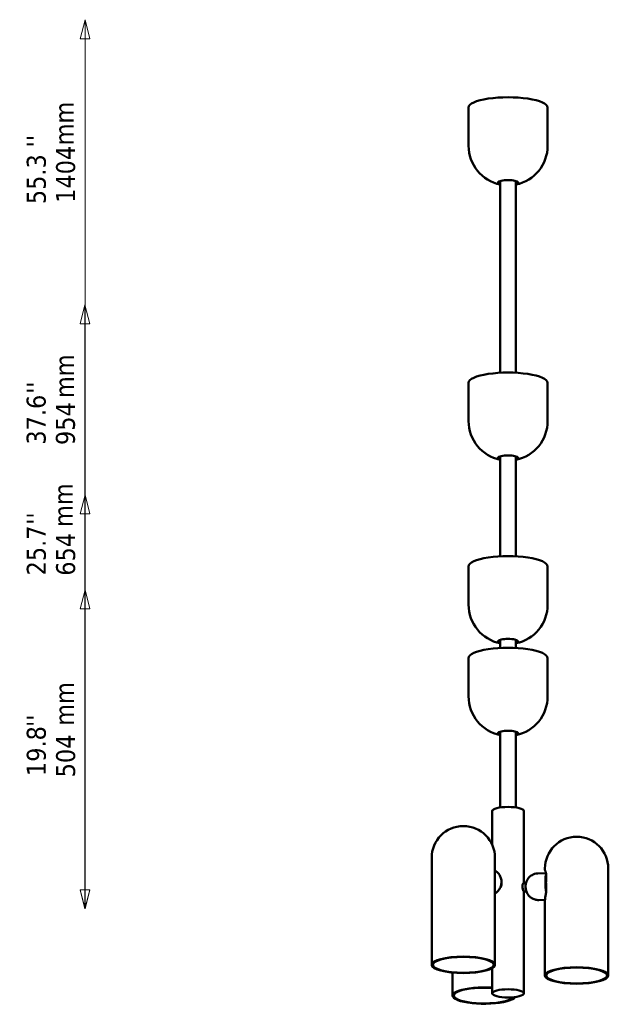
# Model space of a CAD drawing. Header units: millimetres. Extents: x 563 to 2732, y 83 to 2094.
# Tile 74 of 74: x 1802 to 2732, y 333 to 1887. Entities that reach past the tile are written whole.
import ezdxf

# ---------------------------------------------------------------- set-up
doc = ezdxf.new("R2010")
doc.units = ezdxf.units.MM
doc.header["$LTSCALE"] = 10
for name, color, linetype, lineweight in [('Symbol (ISO)', 7, 'Continuous', 25), ('Widoczne (ISO)', 7, 'Continuous', 50), ('Wymiar (ISO)', 7, 'Continuous', 25)]:
    doc.layers.add(name, color=color, linetype=linetype, lineweight=lineweight)
doc.styles.add('Tekst notatki (ISO)', font='tahoma.ttf')

msp = doc.modelspace()

# ---------------------------------------------------------------- linework, layer by layer
at = {"layer": 'Widoczne (ISO)'}
for p, q in [((2510.9, 1748.5), (2510.9, 1688.1)), ((2635.9, 1748.5), (2635.9, 1688.1)), ((2560.9, 1329.7), (2560.9, 1632.3)), ((2585.9, 1329.7), (2585.9, 1632.3)), ((2510.9, 1313.8), (2510.9, 1253.5)), ((2635.9, 1313.8), (2635.9, 1253.5)), ((2560.9, 1039.9), (2560.9, 1197.7)), ((2585.9, 1039.9), (2585.9, 1197.7)), ((2510.9, 1024), (2510.9, 963.7)), ((2635.9, 1024), (2635.9, 963.7)), ((2560.9, 907.9), (2560.9, 895)), ((2585.9, 907.9), (2585.9, 895)), ((2510.9, 879.2), (2510.9, 818.8)), ((2635.9, 879.2), (2635.9, 818.8)), ((2452.7, 394.8), (2452.7, 563.9)), ((2552.7, 394.8), (2552.7, 563.9)), ((2631.7, 544.8), (2631.7, 547)), ((2731.7, 378), (2731.7, 547)), ((2620.3, 539.1), (2633.3, 539.7)), ((2633.8, 538.7), (2633.8, 525.4)), ((2597.7, 523.6), (2601.7, 523.8)), ((2601.3, 522.2), (2601.3, 522.2)), ((2633.8, 523.6), (2633.8, 510.3)), ((2598.3, 510.6), (2602.3, 510.8)), ((2601.8, 512.3), (2601.8, 512.3)), ((2622.2, 497.2), (2631.7, 497.6)), ((2631.7, 378), (2631.7, 497.1)), ((2485.8, 346.3), (2485.8, 382.6))]:
    msp.add_line(p, q, dxfattribs=at)
at = {"layer": 'Widoczne (ISO)', "linetype": 'Continuous', "lineweight": 50}
for p, q in [((2560.9, 763), (2560.9, 643.3)), ((2585.9, 763), (2585.9, 643.3)), ((2548.4, 637.7), (2548.4, 633.8)), ((2598.4, 637.7), (2598.4, 633.8)), ((2548.4, 584.1), (2548.4, 633.8)), ((2598.4, 523.6), (2598.4, 633.8)), ((2598.4, 353.7), (2598.4, 510.6)), ((2548.4, 353.7), (2548.4, 389.6)), ((2548.4, 349.8), (2548.4, 353.7)), ((2598.4, 349.8), (2598.4, 353.7))]:
    msp.add_line(p, q, dxfattribs=at)
at = {"layer": 'Widoczne (ISO)'}
for centre, radius, start, end in [((2573.4, 1688.1), 62.5, 180, 258.463), ((2573.4, 1688.1), 62.5, 281.537, 0), ((2573.4, 1667.4), 40, 248.2667, 251.5946), ((2573.4, 1667.4), 40, 288.4054, 291.7333), ((2573.4, 1253.5), 62.5, 180, 258.463), ((2573.4, 1253.5), 62.5, 281.537, 0), ((2573.4, 1232.7), 40, 248.2667, 251.5946), ((2573.4, 1232.7), 40, 288.4054, 291.7333), ((2573.4, 963.7), 62.5, 180, 258.463), ((2573.4, 963.7), 62.5, 281.537, 0), ((2573.4, 942.9), 40, 248.2667, 251.5946), ((2573.4, 942.9), 40, 288.4054, 291.7333), ((2573.4, 818.8), 62.5, 180, 258.463), ((2573.4, 818.8), 62.5, 281.537, 0), ((2573.4, 798), 40, 248.2667, 251.5946), ((2573.4, 798), 40, 288.4054, 291.7333), ((2502.7, 563.9), 50, 0, 180), ((2681.7, 547), 50, 0, 180)]:
    msp.add_arc(centre, radius, start, end, dxfattribs=at)
for centre, major_axis, ratio, start_param, end_param in [((2573.4, 1748.5), (62.5, 0), 0.258819, 0, 3.141593), ((2573.4, 1629.8), (16, 0), 0.258819, 5.609055, 10.098908), ((2573.4, 1631.8), (-16, 0), 0.258819, 0.243988, 0.674131), ((2573.4, 1631.9), (-16, 0), 0.258819, 0.266328, 0.674131), ((2573.4, 1634.1), (16, 0), 0.258819, 3.687249, 3.815723), ((2573.4, 1634.1), (16, 0), 0.258819, 5.609055, 5.737529), ((2573.4, 1631.9), (16, 0), 0.258819, 5.609055, 6.016858), ((2573.4, 1631.8), (16, 0), 0.258819, 5.609055, 6.039198), ((2573.4, 1313.8), (62.5, 0), 0.258819, 0, 3.141593), ((2573.4, 1195.1), (16, 0), 0.258819, 5.609055, 10.098908), ((2573.4, 1199.4), (16, 0), 0.258819, 3.687249, 3.815723), ((2573.4, 1199.4), (16, 0), 0.258819, 5.609055, 5.737529), ((2573.4, 1197.1), (-16, 0), 0.258819, 0.243988, 0.674131), ((2573.4, 1197.3), (-16, 0), 0.258819, 0.266328, 0.674131), ((2573.4, 1197.3), (16, 0), 0.258819, 5.609055, 6.016858), ((2573.4, 1197.1), (16, 0), 0.258819, 5.609055, 6.039198), ((2573.4, 1024), (62.5, 0), 0.258819, 0, 3.141593), ((2573.4, 905.3), (16, 0), 0.258819, 5.609055, 10.098908), ((2573.4, 907.3), (-16, 0), 0.258819, 0.243988, 0.674131), ((2573.4, 907.5), (-16, 0), 0.258819, 0.266328, 0.674131), ((2573.4, 909.6), (16, 0), 0.258819, 3.687249, 3.815723), ((2573.4, 909.6), (16, 0), 0.258819, 5.609055, 5.737529), ((2573.4, 907.5), (16, 0), 0.258819, 5.609055, 6.016858), ((2573.4, 907.3), (16, 0), 0.258819, 5.609055, 6.039198), ((2573.4, 879.2), (62.5, 0), 0.258819, 0, 3.141593), ((2573.4, 760.4), (16, 0), 0.258819, 5.609055, 10.098908), ((2573.4, 764.7), (16, 0), 0.258819, 3.687249, 3.815723), ((2573.4, 764.7), (16, 0), 0.258819, 5.609055, 5.737529), ((2573.4, 762.4), (-16, 0), 0.258819, 0.243988, 0.674131), ((2573.4, 762.6), (-16, 0), 0.258819, 0.266328, 0.674131), ((2573.4, 762.6), (16, 0), 0.258819, 5.609055, 6.016858), ((2573.4, 762.4), (16, 0), 0.258819, 5.609055, 6.039198), ((2636, 518.8), (-1, 21), 0.167731, 0.386215, 2.081542), ((2636.9, 518.9), (1, -22), 0.167731, 3.843021, 5.050452), ((2602, 517.3), (-0.3, 6.49), 0.167731, 0.000823, 3.14077), ((2602, 517.3), (0.25, -5.49), 0.167731, 3.563754, 5.861024), ((2602, 517.3), (0.24, -5.21), 0.167731, 4.049889, 5.374889), ((2535.8, 346.3), (-50, 0), 0.258819, 4.457216, 9.257824), ((2535.8, 346.3), (48, 0), 0.258819, 1.304739, 6.087176)]:
    msp.add_ellipse(centre, major_axis=major_axis, ratio=ratio, start_param=start_param, end_param=end_param, dxfattribs=at)
at = {"layer": 'Widoczne (ISO)', "linetype": 'Continuous', "lineweight": 50}
msp.add_ellipse((2573.4, 637.7), major_axis=(-25, 0), ratio=0.258819, start_param=3.141593, end_param=6.283185, dxfattribs=at)
at = {"layer": 'Widoczne (ISO)'}
for centre, major_axis in [((2502.7, 394.8), (50, 0)), ((2502.7, 394.8), (-48, 0)), ((2681.7, 378), (-50, 0)), ((2681.7, 378), (48, 0))]:
    msp.add_ellipse(centre, major_axis=major_axis, ratio=0.258819, dxfattribs=at)
at = {"layer": 'Widoczne (ISO)', "linetype": 'Continuous', "lineweight": 50}
msp.add_ellipse((2573.4, 349.8), major_axis=(-25, 0), ratio=0.258819, dxfattribs=at)
at = {"layer": 'Widoczne (ISO)'}
for points, knots in [([(2631.7, 544.8), (2631.7, 544.6), (2631.7, 544.5), (2631.8, 544.2), (2631.8, 544.1), (2631.9, 543.8), (2631.9, 543.7), (2632, 543.3), (2632.1, 543), (2632.4, 542.4), (2632.5, 542), (2632.8, 541.2), (2633, 540.7), (2633.4, 539.7), (2633.5, 539.1), (2633.7, 538.5), (2633.8, 538.4), (2633.8, 538.4)], [17.535955, 17.535955, 17.535955, 17.535955, 17.581349, 17.581349, 17.650256, 17.650256, 17.808971, 17.808971, 18.148576, 18.148576, 18.488181, 18.488181, 18.827786, 18.827786, 19.167391, 19.167391, 19.189572, 19.189572, 19.189572, 19.189572]), ([(2552.7, 543.8), (2553.2, 543.5), (2553.7, 543.1), (2556, 541.5), (2557.5, 540), (2560, 536.7), (2561, 534.9), (2562.4, 531.1), (2562.8, 529.1), (2563.1, 524.9), (2562.9, 522.8), (2561.8, 518.6), (2561, 516.5), (2558.5, 512.5), (2556.9, 510.7), (2554.2, 508.5), (2553.5, 508), (2552.7, 507.6)], [0.814093, 0.814093, 0.814093, 0.814093, 0.879617, 0.879617, 1.127246, 1.127246, 1.406564, 1.406564, 1.737041, 1.737041, 2.128171, 2.128171, 2.558527, 2.558527, 2.968257, 2.968257, 3.09519, 3.09519, 3.09519, 3.09519]), ([(2601.1, 520.4), (2601.2, 520.8), (2601.2, 521.2), (2601.3, 522.2), (2601.4, 522.7), (2601.8, 524.2), (2602, 525), (2603, 527.6), (2603.6, 529.3), (2606.5, 532.8), (2607.3, 533.7), (2610.1, 536), (2612.4, 537.4), (2616.9, 538.8), (2618.6, 539.1), (2620.3, 539.1)], [5.357051, 5.357051, 5.357051, 5.357051, 5.5387102, 5.5387102, 5.7203695, 5.7203695, 5.9020288, 5.9020288, 6.0836881, 6.0836881, 6.1407587, 6.1407587, 6.2230586, 6.2230586, 6.2653474, 6.2653474, 6.2653474, 6.2653474]), ([(2633.8, 538.7), (2633.8, 538.8), (2633.8, 539), (2633.9, 539.2), (2633.9, 539.2), (2633.9, 539.2)], [-0.07111274, -0.07111274, -0.07111274, -0.07111274, 0, 0, 0.00079242, 0.00079242, 0.00079242, 0.00079242]), ([(2561.2, 517.2), (2561.7, 517.8), (2562.1, 518.6), (2562.7, 520.2), (2562.9, 521), (2562.9, 521.8)], [1.4847232, 1.4847232, 1.4847232, 1.4847232, 1.7224652, 1.7224652, 1.9685548, 1.9685548, 1.9685548, 1.9685548]), ([(2597.7, 523.6), (2597.6, 523.6), (2597.5, 523.6), (2597.2, 523.4), (2597, 523.1), (2596.6, 522.3), (2596.4, 521.7), (2596.1, 520.3), (2596, 519.5), (2596, 518.7)], [3.1201188, 3.1201188, 3.1201188, 3.1201188, 3.1988813, 3.1988813, 3.4449304, 3.4449304, 3.69102, 3.69102, 3.9371096, 3.9371096, 3.9371096, 3.9371096]), ([(2596, 518.7), (2596, 517.9), (2596.1, 517), (2596.4, 515.3), (2596.6, 514.5), (2597, 513.1), (2597.2, 512.4), (2597.7, 511.4), (2597.9, 511), (2598.1, 510.7), (2598.2, 510.6), (2598.3, 510.6)], [0, 0, 0, 0, 0.24609, 0.24609, 0.492179, 0.492179, 0.738228, 0.738228, 0.984277, 0.984277, 1.151564, 1.151564, 1.151564, 1.151564]), ([(2622.2, 497.2), (2620, 497.1), (2617.9, 497.3), (2614, 498.4), (2612.2, 499.2), (2609, 501.2), (2607.7, 502.3), (2605.3, 504.9), (2604.5, 506.1), (2603.1, 508.6), (2602.7, 509.6), (2602.1, 511.2), (2601.9, 511.8), (2601.6, 512.9), (2601.6, 513.3), (2601.5, 513.8), (2601.4, 513.9), (2601.4, 514)], [3.1237547, 3.1237547, 3.1237547, 3.1237547, 3.1774305, 3.1774305, 3.2364429, 3.2364429, 3.3135593, 3.3135593, 3.4331688, 3.4331688, 3.6148281, 3.6148281, 3.7964874, 3.7964874, 3.9781467, 3.9781467, 4.0320511, 4.0320511, 4.0320511, 4.0320511]), ([(2633.8, 510.4), (2633.6, 509.4), (2633.4, 508.4), (2633, 506.4), (2632.8, 505.5), (2632.4, 503.6), (2632.3, 502.7), (2632, 501), (2631.9, 500.2), (2631.8, 498.6), (2631.7, 497.8), (2631.7, 497.1)], [14.172498, 14.172498, 14.172498, 14.172498, 14.50849, 14.50849, 14.84825, 14.84825, 15.188011, 15.188011, 15.527772, 15.527772, 15.867532, 15.867532, 15.867532, 15.867532]), ([(2633.9, 510.1), (2633.9, 510.1), (2633.9, 510.1), (2633.8, 510.2), (2633.8, 510.2), (2633.8, 510.3), (2633.8, 510.3), (2633.8, 510.3)], [-0.34104193, -0.34104193, -0.34104193, -0.34104193, -0.34025171, -0.34025171, -0.27417462, -0.27417462, -0.26939198, -0.26939198, -0.26939198, -0.26939198])]:
    msp.add_open_spline(points, degree=3, knots=knots, dxfattribs=at)
msp.add_open_spline([(2562.9, 521.8), (2562.9, 522.2), (2562.8, 522.6), (2562.8, 522.9)], degree=3, dxfattribs=at)
at = {"layer": 'Wymiar (ISO)', "lineweight": 18}
for p, q in [((1905.2, 1887.1), (1897.7, 1857.1)), ((1905.2, 1857.1), (1905.2, 1887.1)), ((1912.7, 1857.1), (1905.2, 1887.1)), ((1897.7, 1857.1), (1912.7, 1857.1)), ((1905.2, 513.1), (1905.2, 1857.1)), ((1905, 1437.1), (1897.5, 1407.1)), ((1905, 1407.1), (1905, 1437.1)), ((1912.5, 1407.1), (1905, 1437.1)), ((1897.5, 1407.1), (1912.5, 1407.1)), ((1905, 513.1), (1905, 1407.1)), ((1905.2, 1137.1), (1897.7, 1107.1)), ((1905.2, 1107.1), (1905.2, 1137.1)), ((1912.7, 1107.1), (1905.2, 1137.1)), ((1897.7, 1107.1), (1912.7, 1107.1)), ((1905.2, 513.1), (1905.2, 1107.1)), ((1905.2, 987.1), (1897.7, 957.1)), ((1905.2, 957.1), (1905.2, 987.1)), ((1912.7, 957.1), (1905.2, 987.1)), ((1897.7, 957.1), (1912.7, 957.1)), ((1905.2, 513.1), (1905.2, 957.1)), ((1897.5, 513.1), (1905, 483.1)), ((1912.5, 513.1), (1897.5, 513.1)), ((1897.7, 513.1), (1905.2, 483.1)), ((1912.7, 513.1), (1897.7, 513.1)), ((1897.7, 513.1), (1905.2, 483.1)), ((1912.7, 513.1), (1897.7, 513.1)), ((1897.7, 513.1), (1905.2, 483.1)), ((1912.7, 513.1), (1897.7, 513.1)), ((1905, 513.1), (1905, 483.1)), ((1905, 483.1), (1912.5, 513.1)), ((1905.2, 513.1), (1905.2, 483.1)), ((1905.2, 483.1), (1912.7, 513.1)), ((1905.2, 513.1), (1905.2, 483.1)), ((1905.2, 483.1), (1912.7, 513.1)), ((1905.2, 513.1), (1905.2, 483.1)), ((1905.2, 483.1), (1912.7, 513.1))]:
    msp.add_line(p, q, dxfattribs=at)
at = {"layer": 'Wymiar (ISO)', "lineweight": 18, "flags": 128}
for points in [[(1912.7, 1857.1), (1905.2, 1887.1), (1897.7, 1857.1), (1912.7, 1857.1)], [(1912.5, 1407.1), (1905, 1437.1), (1897.5, 1407.1), (1912.5, 1407.1)], [(1912.7, 1107.1), (1905.2, 1137.1), (1897.7, 1107.1), (1912.7, 1107.1)], [(1912.7, 957.1), (1905.2, 987.1), (1897.7, 957.1), (1912.7, 957.1)], [(1897.5, 513.1), (1905, 483.1), (1912.5, 513.1), (1897.5, 513.1)], [(1897.7, 513.1), (1905.2, 483.1), (1912.7, 513.1), (1897.7, 513.1)], [(1897.7, 513.1), (1905.2, 483.1), (1912.7, 513.1), (1897.7, 513.1)], [(1897.7, 513.1), (1905.2, 483.1), (1912.7, 513.1), (1897.7, 513.1)]]:
    msp.add_lwpolyline(points, dxfattribs=at)
at = {"layer": 'Wymiar (ISO)'}
for points in [[(1912.7, 1857.1), (1905.2, 1887.1), (1897.7, 1857.1), (1912.7, 1857.1)], [(1912.5, 1407.1), (1905, 1437.1), (1897.5, 1407.1), (1912.5, 1407.1)], [(1912.7, 1107.1), (1905.2, 1137.1), (1897.7, 1107.1), (1912.7, 1107.1)], [(1912.7, 957.1), (1905.2, 987.1), (1897.7, 957.1), (1912.7, 957.1)], [(1897.5, 513.1), (1905, 483.1), (1912.5, 513.1), (1897.5, 513.1)], [(1897.7, 513.1), (1905.2, 483.1), (1912.7, 513.1), (1897.7, 513.1)], [(1897.7, 513.1), (1905.2, 483.1), (1912.7, 513.1), (1897.7, 513.1)], [(1897.7, 513.1), (1905.2, 483.1), (1912.7, 513.1), (1897.7, 513.1)]]:
    msp.add_solid(points, dxfattribs=at)

# ---------------------------------------------------------------- texts
at = {"layer": 'Symbol (ISO)', "char_height": 30, "width": 69.287, "attachment_point": 1, "rotation": 90, "style": 'Tekst notatki (ISO)'}
for insert in [(1857.2, 1688.7), (1857.6, 1289.7), (1855.7, 1086.1), (1857.6, 772.3)]:
    msp.add_mtext('\\fTahoma|b0|i0;mm', dxfattribs=dict(at, insert=insert))
at = {"layer": 'Wymiar (ISO)', "char_height": 30, "attachment_point": 7, "rotation": 90, "style": 'Tekst notatki (ISO)'}
for s, insert in [("''", (1843.1, 1685.6)), ('1404', (1890, 1598)), ('55.3', (1843.7, 1595.9)), ("''", (1842.8, 1296.4)), ('37.6', (1843.5, 1216.2)), ('954', (1889.7, 1215.6)), ("''", (1843.1, 1089.6)), ('25.7', (1843.7, 1009.7)), ('654', (1890, 1009.2)), ("''", (1843, 770.5)), ('19.8', (1843.7, 692.9)), ('504', (1890, 690.9))]:
    msp.add_mtext(s, dxfattribs=dict(at, insert=insert))

doc.saveas('drawing.dxf')
